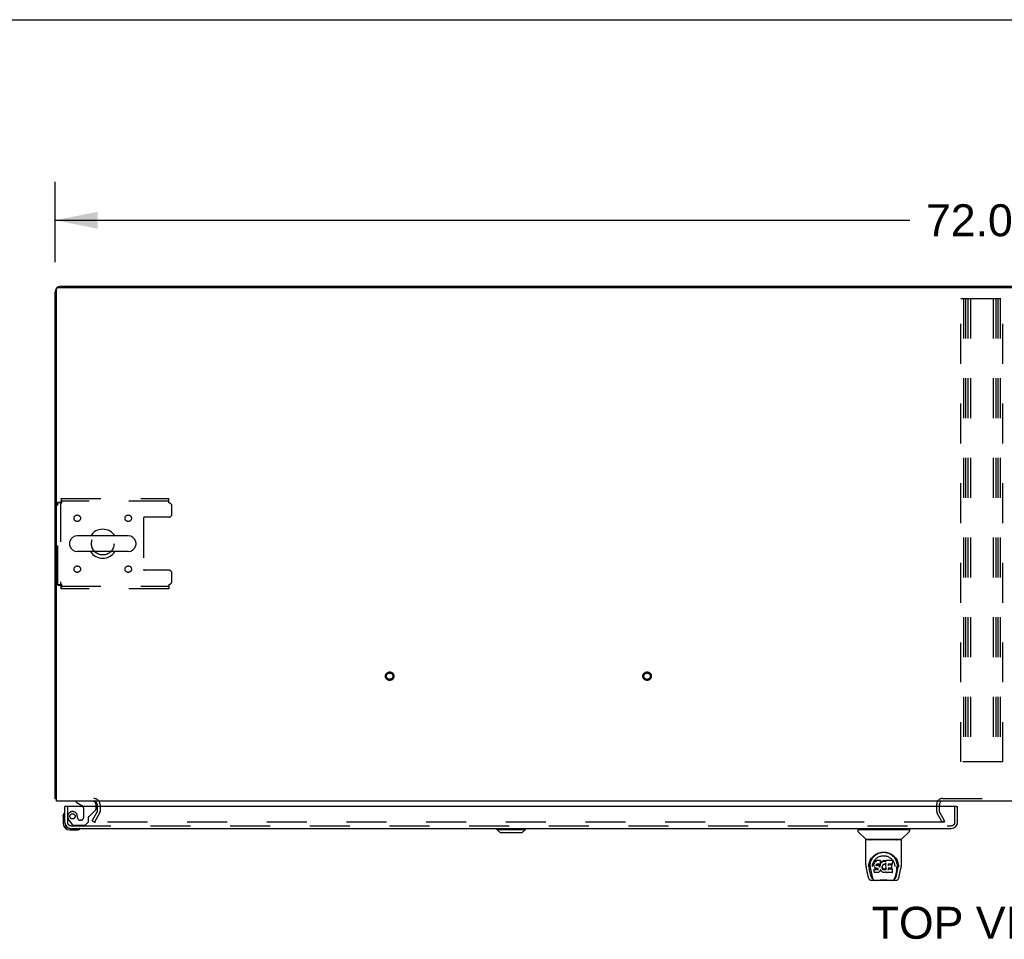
# Model space of a CAD drawing. Header units: inches. Extents: x 0 to 281, y 0 to 182.
# Tile 21 of 26: x 52 to 90, y 146 to 182. Entities that reach past the tile are written whole.
import ezdxf

# ---------------------------------------------------------------- set-up
doc = ezdxf.new("R2010")
doc.units = ezdxf.units.IN
doc.header["$LTSCALE"] = 15.47
doc.header["$MEASUREMENT"] = 0
doc.linetypes.add('HIDDEN', pattern=[0.2, 0.1, -0.1])
doc.layers.get('0').update_dxf_attribs({"linetype": 'CONTINUOUS'})
for name, color, linetype in [('DEFAULT_2', 8, 'HIDDEN'), ('DIMENSIONS', 7, 'CONTINUOUS'), ('LEFTHAND_DOOR_ASSEMBLY', 7, 'CONTINUOUS')]:
    doc.layers.add(name, color=color, linetype=linetype)
doc.styles.get("Standard").update_dxf_attribs({"font": 'arial.ttf'})
doc.dimstyles.new('DIMSTYLE_1', dxfattribs={"dimtxt": 1.240909, "dimasz": 1.654545, "dimexe": 0.09, "dimexo": 0.07, "dimgap": 0.0375, "dimtad": 0, "dimtih": 1, "dimtoh": 1, "dimzin": 4, "dimdsep": 46, "dimtxsty": 'Standard', "dimblk": '_FILLED', "dimblk1": '_FILLED', "dimblk2": '_FILLED', "dimcen": 0.09, "dimadec": 3, "dimazin": 1, "dimtfac": 1, "dimtdec": 3, "dimtofl": 0, "dimtmove": 0, "dimatfit": 3, "dimldrblk": '_FILLED', "dimfxl": 0, "dimtolj": 1, "dimtzin": 4, "dimarcsym": 0})

# ---------------------------------------------------------------- blocks, each defined once
blk = doc.blocks.new('_FILLED')
at = {"color": 0, "linetype": 'ByBlock'}
blk.add_solid([(0, 0), (-1, 0.2), (-1, -0.2)], dxfattribs=at)
blk = doc.blocks.new('*D1')
at = {"layer": 'DIMENSIONS', "color": 2, "linetype": 'Continuous'}
for p, q in [((53.222, 172.579), (53.222, 175.698)), ((125.222, 172.753), (125.222, 175.698)), ((53.222, 174.209), (86.433, 174.209)), ((125.222, 174.209), (92.01, 174.209))]:
    blk.add_line(p, q, dxfattribs=at)
at = {"layer": 'DIMENSIONS', "color": 2, "linetype": 'Continuous', "xscale": 1.6545454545, "yscale": 1.6545454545, "zscale": 1.6545454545, "rotation": 180}
blk.add_blockref('_FILLED', (53.222, 174.209), dxfattribs=at)
at = {"layer": 'DIMENSIONS', "color": 2, "linetype": 'Continuous', "xscale": 1.6545454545, "yscale": 1.6545454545, "zscale": 1.6545454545}
blk.add_blockref('_FILLED', (125.222, 174.209), dxfattribs=at)
at = {"layer": 'DIMENSIONS', "color": 2, "linetype": 'Continuous', "insert": (89.222, 174.83), "char_height": 1.2409, "width": 4.33626, "attachment_point": 2, "line_spacing_factor": 0.9}
blk.add_mtext('72.00', dxfattribs=at)

msp = doc.modelspace()

# ---------------------------------------------------------------- linework, layer by layer
at = {"color": 7, "linetype": 'Continuous'}
for p, q in [((0, 182), (281.273, 182)), ((60.722, 171.646), (60.722, 171.594)), ((60.722, 171.646), (117.722, 171.646)), ((56.063, 161.952), (54.088, 161.952)), ((53.788, 161.69), (53.788, 161.603)), ((56.363, 161.69), (56.363, 161.603)), ((56.063, 161.34), (54.088, 161.34)), ((53.274, 151.75), (53.222, 151.75))]:
    msp.add_line(p, q, dxfattribs=at)
at = {"color": 3, "linetype": 'Continuous'}
for p, q in [((53.222, 151.75), (53.222, 171.42)), ((53.274, 151.646), (53.274, 171.532)), ((53.336, 171.594), (125.107, 171.594)), ((53.448, 171.646), (60.722, 171.646)), ((125.17, 151.646), (53.274, 151.646)), ((87.576, 151.504), (87.576, 151.442))]:
    msp.add_line(p, q, dxfattribs=at)
for points in [[(53.245, 151.735), (53.242, 151.736), (53.239, 151.737), (53.236, 151.738), (53.233, 151.739), (53.231, 151.74), (53.229, 151.741), (53.227, 151.742), (53.225, 151.743), (53.224, 151.745), (53.223, 151.746), (53.222, 151.747), (53.222, 151.749), (53.222, 151.75)], [(53.274, 151.725), (53.271, 151.727), (53.268, 151.728), (53.264, 151.729), (53.26, 151.731), (53.256, 151.732), (53.253, 151.733), (53.245, 151.735)]]:
    msp.add_lwpolyline(points, dxfattribs=at)
for centre, radius, start, end in [((53.448, 171.42), 0.226, 90, 180), ((53.336, 171.532), 0.0625, 90, 180), ((54.725, 151.504), 0.142, 0, 90), ((87.691, 151.531), 0.115, 115.208, 168.4941)]:
    msp.add_arc(centre, radius, start, end, dxfattribs=at)
at = {"color": 7, "linetype": 'Continuous'}
for centre, radius, start, end in [((55.076, 161.646), 0.562, 32.9567, 147.0433), ((54.088, 161.646), 0.306, 90, 164.3697), ((56.063, 161.646), 0.306, 15.6303, 90), ((53.932, 161.69), 0.144, 164.3697, 180), ((53.932, 161.603), 0.144, 180, 195.6303), ((54.088, 161.646), 0.306, 195.6303, 270), ((56.063, 161.646), 0.306, 270, 344.3697), ((56.219, 161.69), 0.144, 0, 15.6303), ((56.219, 161.603), 0.144, 344.3697, 360), ((55.076, 161.646), 0.562, 212.956, 327.044), ((87.691, 151.531), 0.115, 168.4941, 180), ((87.691, 151.531), 0.115, 90, 115.208)]:
    msp.add_arc(centre, radius, start, end, dxfattribs=at)
at = {"layer": 'DEFAULT_2', "color": 8, "linetype": 'HIDDEN'}
for p, q in [((88.409, 153.167), (88.409, 171.167)), ((88.409, 171.167), (90.034, 171.167)), ((88.513, 171.167), (88.513, 153.167)), ((88.59, 171.167), (88.59, 153.167)), ((88.68, 171.167), (88.68, 153.167)), ((88.784, 171.167), (88.784, 153.167)), ((89.659, 171.167), (89.659, 153.167)), ((89.763, 171.167), (89.763, 153.167)), ((89.84, 171.167), (89.84, 153.167)), ((89.93, 171.167), (89.93, 153.167)), ((90.034, 153.167), (90.034, 171.167)), ((53.46, 163.396), (53.46, 163.292)), ((53.46, 163.396), (57.638, 163.396)), ((57.638, 163.229), (57.638, 163.396)), ((53.326, 160.03), (53.326, 163.262)), ((53.326, 163.262), (53.43, 163.262)), ((53.43, 163.262), (53.43, 160.03)), ((57.638, 163.292), (53.46, 163.292)), ((53.493, 163.229), (53.488, 163.243)), ((57.763, 162.803), (57.763, 163.104)), ((56.663, 162.648), (56.663, 160.645)), ((57.638, 162.678), (56.693, 162.678)), ((57.638, 160.615), (56.693, 160.615)), ((57.763, 160.188), (57.763, 160.49)), ((53.326, 160.03), (53.43, 160.03)), ((53.46, 159.896), (53.46, 160)), ((53.46, 160), (57.638, 160)), ((57.638, 159.896), (53.46, 159.896)), ((53.493, 160.063), (53.479, 160.059)), ((57.638, 160.063), (57.638, 159.896)), ((90.034, 153.167), (88.409, 153.167)), ((54.868, 151.241), (54.868, 151.504)), ((54.972, 151.504), (54.972, 151.241)), ((87.472, 151.242), (87.472, 151.531)), ((87.576, 151.504), (87.576, 151.531)), ((87.691, 151.75), (90.753, 151.75)), ((54.667, 150.886), (54.864, 151.226)), ((54.954, 151.174), (54.757, 150.834)), ((87.686, 150.834), (87.49, 151.174)), ((87.576, 151.242), (87.576, 151.442)), ((87.776, 150.886), (87.58, 151.226)), ((54.667, 150.886), (54.757, 150.834)), ((87.753, 150.834), (54.789, 150.834)), ((87.776, 150.886), (87.686, 150.834)), ((87.768, 150.847), (87.768, 150.899))]:
    msp.add_line(p, q, dxfattribs=at)
for points in [[(53.493, 163.229), (53.49, 163.248), (53.488, 163.267), (53.486, 163.285), (53.483, 163.302), (53.481, 163.318), (53.479, 163.334), (53.476, 163.348), (53.474, 163.36), (53.471, 163.371), (53.469, 163.38), (53.467, 163.387), (53.464, 163.392), (53.462, 163.395), (53.46, 163.396)], [(53.326, 163.262), (53.327, 163.26), (53.33, 163.258), (53.335, 163.255), (53.342, 163.253), (53.351, 163.251), (53.362, 163.248), (53.375, 163.246), (53.389, 163.244), (53.404, 163.241), (53.42, 163.239), (53.437, 163.236), (53.455, 163.234), (53.474, 163.232), (53.493, 163.229)], [(53.43, 163.262), (53.43, 163.26), (53.431, 163.258), (53.433, 163.255), (53.436, 163.253), (53.439, 163.251), (53.443, 163.248), (53.448, 163.246), (53.453, 163.244), (53.459, 163.241), (53.465, 163.239), (53.472, 163.236), (53.479, 163.234), (53.493, 163.229)], [(53.488, 163.243), (53.486, 163.25), (53.483, 163.257), (53.481, 163.263), (53.479, 163.269), (53.476, 163.274), (53.474, 163.279), (53.471, 163.283), (53.469, 163.286), (53.467, 163.289), (53.464, 163.291), (53.462, 163.292), (53.46, 163.292)], [(53.493, 160.063), (53.474, 160.061), (53.455, 160.059), (53.437, 160.056), (53.42, 160.054), (53.404, 160.052), (53.389, 160.049), (53.375, 160.047), (53.362, 160.045), (53.351, 160.042), (53.342, 160.04), (53.335, 160.037), (53.33, 160.035), (53.327, 160.033), (53.326, 160.03)], [(53.479, 160.059), (53.472, 160.056), (53.465, 160.054), (53.459, 160.052), (53.453, 160.049), (53.448, 160.047), (53.443, 160.045), (53.439, 160.042), (53.436, 160.04), (53.433, 160.037), (53.431, 160.035), (53.43, 160.033), (53.43, 160.03)], [(53.46, 159.896), (53.462, 159.897), (53.464, 159.901), (53.467, 159.906), (53.469, 159.913), (53.471, 159.922), (53.474, 159.933), (53.476, 159.945), (53.479, 159.959), (53.481, 159.975), (53.483, 159.991), (53.486, 160.008), (53.488, 160.026), (53.49, 160.045), (53.493, 160.063)], [(53.46, 160), (53.462, 160.001), (53.464, 160.002), (53.467, 160.004), (53.469, 160.007), (53.471, 160.01), (53.474, 160.014), (53.476, 160.019), (53.479, 160.024), (53.481, 160.03), (53.483, 160.036), (53.486, 160.043), (53.488, 160.049), (53.493, 160.063)], [(54.771, 150.859), (54.77, 150.857), (54.77, 150.855), (54.769, 150.853), (54.769, 150.851), (54.769, 150.851)], [(54.769, 150.851), (54.769, 150.849), (54.77, 150.848), (54.77, 150.846), (54.771, 150.844), (54.772, 150.842), (54.773, 150.841), (54.775, 150.839), (54.777, 150.838), (54.778, 150.837), (54.78, 150.836), (54.783, 150.835)], [(54.789, 150.834), (54.787, 150.834), (54.785, 150.834), (54.783, 150.835)], [(87.768, 150.847), (87.768, 150.846), (87.767, 150.845), (87.767, 150.843), (87.766, 150.842), (87.765, 150.84), (87.764, 150.839), (87.763, 150.837), (87.762, 150.836), (87.76, 150.836), (87.758, 150.835), (87.756, 150.834), (87.755, 150.834), (87.753, 150.834)], [(87.766, 150.853), (87.767, 150.851), (87.767, 150.85), (87.768, 150.848), (87.768, 150.847)]]:
    msp.add_lwpolyline(points, dxfattribs=at)
for centre, radius in [((54.086, 162.636), 0.125), ((56.065, 162.636), 0.125), ((55.076, 161.646), 0.438), ((54.086, 160.657), 0.125), ((56.065, 160.657), 0.125), ((66.222, 156.5), 0.164), ((66.222, 156.5), 0.124), ((76.222, 156.5), 0.164), ((76.222, 156.5), 0.124)]:
    msp.add_circle(centre, radius, dxfattribs=at)
for centre, radius, start, end in [((57.638, 163.104), 0.125, 0, 90), ((56.693, 162.648), 0.03, 90, 180), ((57.638, 162.803), 0.125, 270, 360), ((56.693, 160.645), 0.03, 180, 270), ((57.638, 160.49), 0.125, 0, 90), ((57.638, 160.188), 0.125, 270, 360), ((54.725, 151.504), 0.246, 0, 90), ((87.691, 151.531), 0.219, 90, 180), ((54.838, 151.241), 0.03, 330, 360), ((54.838, 151.241), 0.134, 330, 360), ((87.609, 151.242), 0.137, 180, 210), ((87.609, 151.242), 0.033, 180, 210)]:
    msp.add_arc(centre, radius, start, end, dxfattribs=at)
at = {"layer": 'LEFTHAND_DOOR_ASSEMBLY', "color": 7, "linetype": 'Continuous'}
for p, q in [((54.039, 151.646), (54.039, 151.607)), ((54.039, 151.607), (54.277, 151.469)), ((54.826, 151.442), (54.826, 151.489)), ((53.537, 151.048), (53.54, 151.086)), ((53.659, 151.442), (53.597, 151.442)), ((88.222, 151.442), (88.284, 151.442)), ((53.537, 151.048), (53.537, 150.791)), ((53.597, 150.835), (53.597, 150.791)), ((53.8, 150.588), (53.843, 150.588)), ((53.8, 150.528), (54.056, 150.528)), ((54.094, 150.531), (54.056, 150.528)), ((70.389, 150.549), (70.389, 150.588)), ((70.507, 150.431), (70.389, 150.549)), ((70.389, 150.549), (71.492, 150.549)), ((70.39, 150.549), (70.39, 150.588)), ((70.508, 150.431), (70.39, 150.549)), ((70.507, 150.431), (71.374, 150.431)), ((71.374, 150.431), (71.492, 150.549)), ((71.492, 150.549), (71.492, 150.588)), ((84.405, 150.541), (84.405, 150.487)), ((84.413, 150.549), (86.405, 150.549)), ((84.712, 150.164), (84.417, 150.459)), ((84.464, 150.549), (84.464, 150.588)), ((86.107, 150.164), (86.402, 150.459)), ((86.354, 150.549), (86.354, 150.588)), ((86.413, 150.541), (86.413, 150.487)), ((84.72, 149.176), (84.72, 150.14)), ((86.09, 150.147), (84.728, 150.147)), ((86.086, 150.155), (84.732, 150.155)), ((84.794, 150.155), (84.792, 150.151)), ((86.026, 150.151), (86.024, 150.155)), ((86.026, 150.151), (86.026, 150.151)), ((86.098, 149.176), (86.098, 150.14)), ((84.831, 149.149), (84.84, 149.203)), ((84.841, 149.209), (84.841, 149.155)), ((84.977, 149.431), (85.002, 149.465)), ((85.034, 149.229), (85.032, 149.204)), ((85.033, 149.17), (85.032, 149.204)), ((85.033, 149.169), (85.033, 149.169)), ((85.034, 149.145), (85.033, 149.169)), ((85.039, 149.254), (85.034, 149.229)), ((85.034, 149.194), (85.034, 149.229)), ((85.048, 149.278), (85.039, 149.254)), ((85.039, 149.219), (85.039, 149.254)), ((85.063, 149.3), (85.048, 149.278)), ((85.049, 149.243), (85.048, 149.278)), ((85.073, 149.31), (85.063, 149.3)), ((85.064, 149.264), (85.063, 149.3)), ((85.084, 149.317), (85.073, 149.31)), ((85.073, 149.274), (85.073, 149.31)), ((85.107, 149.328), (85.084, 149.317)), ((85.084, 149.281), (85.084, 149.317)), ((85.133, 149.336), (85.107, 149.328)), ((85.108, 149.291), (85.107, 149.328)), ((85.123, 149.172), (85.122, 149.158)), ((85.122, 149.152), (85.123, 149.17)), ((85.125, 149.185), (85.123, 149.172)), ((85.127, 149.178), (85.124, 149.181)), ((85.124, 149.146), (85.124, 149.181)), ((85.126, 149.189), (85.125, 149.185)), ((85.129, 149.191), (85.126, 149.188)), ((85.126, 149.142), (85.127, 149.178)), ((85.131, 149.175), (85.127, 149.178)), ((85.141, 149.194), (85.129, 149.191)), ((85.13, 149.139), (85.131, 149.175)), ((85.142, 149.172), (85.131, 149.175)), ((85.286, 149.336), (85.133, 149.336)), ((85.133, 149.3), (85.133, 149.336)), ((85.133, 149.299), (85.133, 149.298)), ((85.154, 149.195), (85.141, 149.194)), ((85.165, 149.173), (85.142, 149.172)), ((85.142, 149.135), (85.142, 149.172)), ((85.154, 149.196), (85.154, 149.195)), ((85.267, 149.195), (85.154, 149.195)), ((85.19, 149.171), (85.165, 149.173)), ((85.165, 149.136), (85.165, 149.173)), ((85.215, 149.166), (85.19, 149.171)), ((85.19, 149.134), (85.19, 149.171)), ((85.228, 149.16), (85.215, 149.166)), ((85.215, 149.129), (85.215, 149.166)), ((85.279, 149.196), (85.267, 149.195)), ((85.267, 149.195), (85.267, 149.196)), ((85.274, 149.184), (85.27, 149.162)), ((85.277, 149.196), (85.274, 149.184)), ((85.274, 149.15), (85.274, 149.184)), ((85.284, 149.209), (85.279, 149.197)), ((85.28, 149.172), (85.28, 149.198)), ((85.285, 149.223), (85.284, 149.209)), ((85.284, 149.209), (85.284, 149.209)), ((85.285, 149.301), (85.286, 149.336)), ((85.287, 149.247), (85.285, 149.223)), ((85.288, 149.229), (85.285, 149.22)), ((85.285, 149.223), (85.285, 149.223)), ((85.287, 149.281), (85.286, 149.336)), ((85.287, 149.247), (85.287, 149.281)), ((85.299, 149.249), (85.288, 149.229)), ((85.289, 149.193), (85.288, 149.229)), ((85.313, 149.269), (85.299, 149.249)), ((85.3, 149.214), (85.299, 149.249)), ((85.328, 149.286), (85.313, 149.269)), ((85.313, 149.233), (85.313, 149.269)), ((85.345, 149.303), (85.328, 149.286)), ((85.328, 149.25), (85.328, 149.286)), ((85.365, 149.317), (85.345, 149.303)), ((85.345, 149.267), (85.345, 149.303)), ((85.387, 149.327), (85.365, 149.317)), ((85.365, 149.281), (85.365, 149.317)), ((85.379, 149.167), (85.365, 149.144)), ((85.386, 149.175), (85.379, 149.167)), ((85.395, 149.181), (85.386, 149.175)), ((85.411, 149.332), (85.387, 149.327)), ((85.387, 149.29), (85.387, 149.327)), ((85.418, 149.191), (85.395, 149.181)), ((85.434, 149.335), (85.411, 149.332)), ((85.411, 149.296), (85.411, 149.332)), ((85.411, 149.294), (85.411, 149.296)), ((85.429, 149.194), (85.418, 149.191)), ((85.44, 149.194), (85.429, 149.194)), ((85.434, 149.335), (85.458, 149.334)), ((85.434, 149.298), (85.434, 149.335)), ((85.434, 149.297), (85.434, 149.298)), ((85.452, 149.191), (85.44, 149.194)), ((85.463, 149.187), (85.452, 149.191)), ((85.471, 149.332), (85.458, 149.334)), ((85.458, 149.297), (85.458, 149.334)), ((85.458, 149.296), (85.458, 149.297)), ((85.484, 149.328), (85.471, 149.332)), ((85.471, 149.296), (85.471, 149.332)), ((85.498, 149.234), (85.482, 149.194)), ((85.496, 149.32), (85.484, 149.328)), ((85.484, 149.291), (85.484, 149.328)), ((85.745, 149.334), (85.496, 149.334)), ((85.497, 149.285), (85.496, 149.334)), ((85.499, 149.239), (85.498, 149.238)), ((85.498, 149.238), (85.498, 149.237)), ((85.498, 149.237), (85.498, 149.236)), ((85.498, 149.236), (85.498, 149.236)), ((85.498, 149.236), (85.498, 149.236)), ((85.498, 149.236), (85.498, 149.235)), ((85.498, 149.235), (85.498, 149.235)), ((85.498, 149.235), (85.498, 149.235)), ((85.502, 148.982), (85.498, 149.234)), ((85.499, 149.242), (85.499, 149.241)), ((85.499, 149.241), (85.499, 149.239)), ((85.587, 149.195), (85.586, 149.137)), ((85.745, 149.195), (85.587, 149.195)), ((85.714, 149.172), (85.587, 149.172)), ((85.759, 149.209), (85.761, 149.318)), ((85.76, 149.348), (85.777, 149.324)), ((85.966, 149.254), (85.979, 149.203)), ((85.977, 149.209), (85.978, 149.155)), ((84.735, 149.033), (84.8, 148.727)), ((84.827, 149.091), (84.831, 149.149)), ((84.827, 149.092), (84.827, 149.091)), ((84.909, 148.759), (84.852, 149.036)), ((84.888, 149.102), (84.89, 149.076)), ((84.899, 149.012), (84.961, 148.708)), ((84.973, 149.105), (84.973, 149.105)), ((85.034, 149.145), (85.034, 149.144)), ((85.039, 149.12), (85.034, 149.144)), ((85.046, 149.003), (85.038, 148.995)), ((85.04, 148.882), (85.038, 148.995)), ((85.048, 149.096), (85.039, 149.12)), ((85.039, 149.12), (85.039, 149.12)), ((85.048, 148.875), (85.041, 148.882)), ((85.108, 149.004), (85.046, 149.003)), ((85.047, 148.967), (85.046, 149.003)), ((85.062, 149.075), (85.048, 149.096)), ((85.048, 149.096), (85.048, 149.096)), ((85.193, 148.875), (85.048, 148.875)), ((85.048, 148.875), (85.048, 148.875)), ((85.079, 149.057), (85.062, 149.075)), ((85.062, 149.075), (85.062, 149.075)), ((85.079, 149.057), (85.08, 149.057)), ((85.101, 149.043), (85.08, 149.057)), ((85.113, 149.038), (85.101, 149.043)), ((85.101, 149.043), (85.101, 149.043)), ((85.169, 149.004), (85.108, 149.004)), ((85.108, 148.967), (85.108, 149.004)), ((85.108, 148.967), (85.108, 148.966)), ((85.126, 149.036), (85.113, 149.038)), ((85.174, 149.036), (85.126, 149.036)), ((85.142, 149.134), (85.142, 149.135)), ((85.165, 149.134), (85.165, 149.136)), ((85.182, 149.005), (85.169, 149.004)), ((85.169, 148.967), (85.169, 149.004)), ((85.169, 148.967), (85.169, 148.966)), ((85.18, 149.035), (85.174, 149.036)), ((85.174, 149.036), (85.174, 149.036)), ((85.186, 149.033), (85.18, 149.035)), ((85.187, 149.008), (85.182, 149.005)), ((85.183, 148.968), (85.182, 149.005)), ((85.19, 149.03), (85.186, 149.033)), ((85.191, 149.012), (85.187, 149.008)), ((85.187, 148.971), (85.187, 149.008)), ((85.19, 149.133), (85.19, 149.134)), ((85.194, 149.025), (85.19, 149.03)), ((85.197, 149.02), (85.191, 149.012)), ((85.192, 148.976), (85.191, 149.012)), ((85.206, 148.876), (85.193, 148.875)), ((85.193, 148.875), (85.193, 148.875)), ((85.2, 149.013), (85.194, 149.025)), ((85.203, 149), (85.2, 149.013)), ((85.2, 148.988), (85.2, 149.013)), ((85.202, 148.994), (85.202, 149.004)), ((85.218, 148.881), (85.206, 148.876)), ((85.239, 148.895), (85.218, 148.881)), ((85.218, 148.881), (85.218, 148.881)), ((85.227, 149.123), (85.228, 149.16)), ((85.239, 149.152), (85.228, 149.16)), ((85.238, 149.116), (85.239, 149.152)), ((85.257, 149.134), (85.239, 149.152)), ((85.257, 148.912), (85.239, 148.895)), ((85.239, 148.895), (85.239, 148.895)), ((85.266, 149.119), (85.257, 149.134)), ((85.257, 149.098), (85.257, 149.134)), ((85.264, 148.922), (85.257, 148.912)), ((85.257, 148.912), (85.257, 148.912)), ((85.27, 148.934), (85.264, 148.923)), ((85.264, 148.923), (85.264, 148.922)), ((85.27, 149.162), (85.266, 149.119)), ((85.267, 149.083), (85.266, 149.119)), ((85.268, 149.076), (85.268, 149.077)), ((85.27, 149.127), (85.27, 149.162)), ((85.279, 148.956), (85.27, 148.934)), ((85.27, 148.934), (85.27, 148.934)), ((85.286, 148.98), (85.279, 148.956)), ((85.279, 148.956), (85.279, 148.956)), ((85.286, 148.991), (85.285, 148.992)), ((85.285, 148.992), (85.285, 148.992)), ((85.286, 148.99), (85.286, 148.991)), ((85.286, 148.99), (85.286, 148.99)), ((85.286, 148.99), (85.286, 148.99)), ((85.307, 148.952), (85.286, 148.988)), ((85.286, 148.988), (85.286, 148.98)), ((85.286, 148.98), (85.286, 148.98)), ((85.32, 148.934), (85.307, 148.952)), ((85.307, 148.952), (85.307, 148.952)), ((85.335, 148.917), (85.32, 148.934)), ((85.32, 148.934), (85.32, 148.934)), ((85.352, 148.902), (85.335, 148.917)), ((85.335, 148.917), (85.335, 148.917)), ((85.352, 149.097), (85.351, 149.071)), ((85.355, 149.123), (85.352, 149.097)), ((85.352, 149.093), (85.352, 149.097)), ((85.355, 149.081), (85.352, 149.093)), ((85.352, 149.058), (85.352, 149.093)), ((85.37, 148.888), (85.352, 148.902)), ((85.352, 148.902), (85.352, 148.902)), ((85.354, 149.046), (85.355, 149.081)), ((85.359, 149.134), (85.355, 149.122)), ((85.364, 149.057), (85.355, 149.081)), ((85.365, 149.144), (85.359, 149.134)), ((85.377, 149.035), (85.364, 149.057)), ((85.364, 149.022), (85.364, 149.057)), ((85.381, 148.883), (85.37, 148.888)), ((85.37, 148.888), (85.37, 148.888)), ((85.376, 148.999), (85.377, 149.035)), ((85.385, 149.025), (85.377, 149.035)), ((85.381, 148.883), (85.381, 148.882)), ((85.392, 148.879), (85.381, 148.882)), ((85.384, 148.989), (85.385, 149.025)), ((85.394, 149.017), (85.385, 149.025)), ((85.414, 148.873), (85.392, 148.879)), ((85.404, 149.01), (85.394, 149.017)), ((85.394, 148.981), (85.394, 149.017)), ((85.415, 149.006), (85.404, 149.01)), ((85.404, 148.974), (85.404, 149.01)), ((85.437, 148.871), (85.414, 148.873)), ((85.428, 149.003), (85.415, 149.006)), ((85.415, 148.969), (85.415, 149.006)), ((85.427, 148.965), (85.428, 148.967)), ((85.428, 149.003), (85.44, 149.003)), ((85.428, 148.967), (85.428, 149.003)), ((85.46, 148.874), (85.437, 148.871)), ((85.437, 148.871), (85.437, 148.871)), ((85.452, 149.005), (85.44, 149.003)), ((85.44, 148.966), (85.44, 149.003)), ((85.44, 148.965), (85.44, 148.966)), ((85.464, 149.009), (85.452, 149.005)), ((85.452, 148.968), (85.452, 149.005)), ((85.482, 148.881), (85.46, 148.874)), ((85.475, 149.014), (85.464, 149.009)), ((85.464, 148.972), (85.464, 149.009)), ((85.486, 149.021), (85.475, 149.014)), ((85.476, 148.977), (85.475, 149.014)), ((85.5, 148.892), (85.482, 148.881)), ((85.482, 148.881), (85.482, 148.881)), ((85.486, 148.985), (85.486, 149.021)), ((85.506, 148.892), (85.5, 148.892)), ((85.504, 148.974), (85.504, 148.975)), ((85.506, 148.883), (85.505, 148.892)), ((85.745, 148.875), (85.514, 148.875)), ((85.714, 149.039), (85.585, 149.039)), ((85.586, 149.039), (85.585, 148.965)), ((85.745, 149), (85.585, 149)), ((85.725, 149.051), (85.727, 149.158)), ((85.754, 148.883), (85.756, 148.989)), ((85.843, 149.136), (85.845, 149.105)), ((85.845, 149.105), (85.845, 149.105)), ((85.919, 149.009), (85.857, 148.708)), ((85.91, 148.759), (85.966, 149.036)), ((85.991, 149.091), (85.991, 149.092)), ((86.018, 148.727), (86.083, 149.033)), ((84.924, 148.573), (85.139, 148.573)), ((84.968, 148.651), (84.975, 148.651)), ((84.975, 148.651), (84.977, 148.643)), ((84.978, 148.64), (84.977, 148.643)), ((85.702, 148.566), (85.116, 148.566)), ((85.68, 148.573), (85.894, 148.573)), ((85.84, 148.64), (85.841, 148.643)), ((85.841, 148.643), (85.844, 148.651)), ((85.844, 148.651), (85.851, 148.651))]:
    msp.add_line(p, q, dxfattribs=at)
at = {"layer": 'LEFTHAND_DOOR_ASSEMBLY', "color": 8, "linetype": 'HIDDEN'}
for p, q in [((54.669, 151.646), (54.039, 151.646)), ((53.701, 151.442), (53.701, 150.835)), ((54.327, 151.383), (54.327, 151.003)), ((54.577, 151.077), (54.796, 151.296)), ((54.826, 151.367), (54.826, 151.442)), ((88.18, 150.835), (88.18, 151.442)), ((53.775, 150.891), (53.877, 150.747)), ((53.941, 150.713), (54.393, 150.713)), ((54.098, 151.003), (54.098, 150.992)), ((54.229, 150.905), (54.196, 150.905)), ((54.393, 150.713), (54.519, 150.839)), ((54.519, 150.839), (54.519, 151.018)), ((53.843, 150.692), (88.038, 150.692))]:
    msp.add_line(p, q, dxfattribs=at)
at = {"layer": 'LEFTHAND_DOOR_ASSEMBLY', "color": 3, "linetype": 'Continuous'}
for p, q in [((53.597, 150.835), (53.597, 151.442)), ((88.222, 151.442), (53.659, 151.442)), ((88.284, 150.835), (88.284, 151.442)), ((53.843, 150.588), (88.038, 150.588))]:
    msp.add_line(p, q, dxfattribs=at)
at = {"layer": 'LEFTHAND_DOOR_ASSEMBLY', "color": 7, "linetype": 'Continuous'}
for points in [[(84.791, 150.15), (84.791, 150.149), (84.79, 150.149), (84.79, 150.148), (84.79, 150.148), (84.79, 150.147)], [(84.792, 150.151), (84.791, 150.15), (84.791, 150.15)], [(86.027, 150.15), (86.027, 150.151), (86.026, 150.151)], [(86.028, 150.147), (86.029, 150.148), (86.028, 150.148), (86.028, 150.149), (86.028, 150.149), (86.027, 150.15)], [(84.84, 149.203), (84.853, 149.254), (84.87, 149.302), (84.89, 149.347), (84.913, 149.388), (84.938, 149.427), (84.967, 149.462), (84.997, 149.496), (85.031, 149.527), (85.067, 149.555), (85.105, 149.581), (85.146, 149.604), (85.189, 149.623), (85.233, 149.639), (85.277, 149.651), (85.321, 149.66), (85.365, 149.665), (85.409, 149.667), (85.453, 149.665), (85.498, 149.66), (85.542, 149.651), (85.586, 149.639), (85.63, 149.623), (85.672, 149.604), (85.713, 149.581), (85.752, 149.555), (85.788, 149.526), (85.821, 149.495), (85.852, 149.462), (85.88, 149.426), (85.906, 149.388), (85.929, 149.347), (85.949, 149.302), (85.966, 149.254)], [(85.057, 149.524), (85.087, 149.549), (85.117, 149.571), (85.149, 149.591)], [(85.149, 149.591), (85.18, 149.608), (85.213, 149.622), (85.245, 149.634)], [(85.245, 149.634), (85.278, 149.644), (85.31, 149.651), (85.343, 149.656), (85.375, 149.66), (85.408, 149.661), (85.441, 149.66), (85.473, 149.657), (85.505, 149.652), (85.538, 149.644)], [(85.538, 149.644), (85.57, 149.635), (85.603, 149.623), (85.635, 149.609)], [(85.635, 149.609), (85.666, 149.593), (85.697, 149.574), (85.728, 149.552), (85.758, 149.527), (85.787, 149.499), (85.814, 149.468), (85.839, 149.434), (85.863, 149.397), (85.884, 149.356), (85.901, 149.313), (85.915, 149.268), (85.924, 149.222), (85.93, 149.174)], [(84.72, 149.176), (84.721, 149.143), (84.724, 149.103), (84.729, 149.063), (84.735, 149.033)], [(84.888, 149.102), (84.887, 149.126), (84.888, 149.173), (84.893, 149.219), (84.903, 149.266), (84.916, 149.311), (84.933, 149.353), (84.954, 149.394), (84.977, 149.431)], [(84.973, 149.105), (84.976, 149.136), (84.981, 149.173)], [(84.981, 149.173), (84.989, 149.207), (85, 149.24), (85.012, 149.27)], [(85.002, 149.465), (85.029, 149.496), (85.057, 149.524)], [(85.012, 149.27), (85.026, 149.297), (85.041, 149.323)], [(85.033, 149.169), (85.033, 149.169), (85.033, 149.169), (85.033, 149.168), (85.034, 149.168), (85.034, 149.168), (85.035, 149.168)], [(85.034, 149.194), (85.034, 149.194), (85.035, 149.193), (85.035, 149.193), (85.035, 149.193), (85.036, 149.193), (85.036, 149.193)], [(85.039, 149.219), (85.039, 149.218), (85.04, 149.218), (85.04, 149.218), (85.04, 149.218), (85.041, 149.217), (85.041, 149.217)], [(85.041, 149.323), (85.058, 149.348), (85.076, 149.371), (85.096, 149.393), (85.117, 149.413), (85.139, 149.432), (85.163, 149.45), (85.188, 149.466), (85.214, 149.48), (85.241, 149.492), (85.269, 149.503), (85.297, 149.511), (85.325, 149.518), (85.353, 149.522), (85.381, 149.525), (85.409, 149.526), (85.437, 149.525), (85.464, 149.522), (85.492, 149.518), (85.521, 149.511), (85.549, 149.503), (85.576, 149.492), (85.604, 149.48), (85.63, 149.466), (85.655, 149.45), (85.679, 149.432), (85.701, 149.413), (85.723, 149.393), (85.742, 149.371), (85.76, 149.348)], [(85.049, 149.243), (85.049, 149.243), (85.049, 149.242), (85.05, 149.242), (85.05, 149.242), (85.05, 149.242), (85.051, 149.242)], [(85.064, 149.264), (85.064, 149.264), (85.064, 149.264), (85.064, 149.263), (85.065, 149.263), (85.065, 149.263), (85.065, 149.263)], [(85.074, 149.273), (85.074, 149.273), (85.074, 149.273), (85.074, 149.273), (85.074, 149.273), (85.074, 149.272), (85.075, 149.272)], [(85.085, 149.281), (85.085, 149.281), (85.085, 149.28), (85.085, 149.28), (85.085, 149.28), (85.085, 149.28), (85.085, 149.28)], [(85.108, 149.291), (85.108, 149.291), (85.108, 149.291), (85.108, 149.291), (85.108, 149.29), (85.108, 149.29), (85.108, 149.29)], [(85.121, 149.171), (85.121, 149.171), (85.122, 149.171), (85.122, 149.171), (85.122, 149.171), (85.123, 149.172), (85.123, 149.172)], [(85.123, 149.184), (85.123, 149.184), (85.124, 149.184), (85.124, 149.184), (85.124, 149.185), (85.125, 149.185)], [(85.125, 149.188), (85.125, 149.188), (85.126, 149.188), (85.126, 149.188), (85.126, 149.188)], [(85.128, 149.191), (85.129, 149.191), (85.129, 149.191), (85.129, 149.191), (85.129, 149.191)], [(85.14, 149.195), (85.14, 149.194), (85.141, 149.194), (85.141, 149.194)], [(85.279, 149.196), (85.279, 149.196), (85.279, 149.196), (85.278, 149.197), (85.278, 149.197)], [(85.279, 149.197), (85.279, 149.196), (85.279, 149.196), (85.279, 149.196)], [(85.282, 149.17), (85.282, 149.17), (85.281, 149.171), (85.281, 149.171), (85.281, 149.171), (85.28, 149.171), (85.28, 149.172)], [(85.284, 149.209), (85.283, 149.208), (85.283, 149.208), (85.283, 149.208), (85.282, 149.208), (85.282, 149.208)], [(85.285, 149.299), (85.285, 149.299), (85.284, 149.299), (85.284, 149.299), (85.284, 149.298), (85.284, 149.298), (85.283, 149.298)], [(85.285, 149.223), (85.285, 149.223), (85.285, 149.222), (85.285, 149.222), (85.284, 149.222), (85.284, 149.222), (85.283, 149.222)], [(85.287, 149.247), (85.287, 149.247), (85.286, 149.247), (85.286, 149.246), (85.286, 149.246), (85.285, 149.246), (85.285, 149.246)], [(85.291, 149.192), (85.29, 149.192), (85.29, 149.192), (85.29, 149.192), (85.289, 149.193), (85.289, 149.193), (85.289, 149.193)], [(85.302, 149.212), (85.301, 149.213), (85.301, 149.213), (85.301, 149.213), (85.3, 149.213), (85.3, 149.213), (85.3, 149.214)], [(85.315, 149.231), (85.314, 149.232), (85.314, 149.232), (85.314, 149.232), (85.314, 149.232), (85.313, 149.233), (85.313, 149.233)], [(85.33, 149.249), (85.329, 149.249), (85.329, 149.249), (85.329, 149.25), (85.329, 149.25), (85.328, 149.25), (85.328, 149.25)], [(85.347, 149.265), (85.346, 149.265), (85.346, 149.266), (85.346, 149.266), (85.346, 149.266), (85.345, 149.266), (85.345, 149.267)], [(85.366, 149.279), (85.366, 149.279), (85.365, 149.28), (85.365, 149.28), (85.365, 149.28), (85.365, 149.28), (85.365, 149.281)], [(85.379, 149.167), (85.378, 149.166), (85.378, 149.166), (85.378, 149.166), (85.377, 149.166), (85.377, 149.166)], [(85.386, 149.175), (85.386, 149.175), (85.385, 149.175), (85.385, 149.175), (85.384, 149.175)], [(85.388, 149.289), (85.388, 149.289), (85.388, 149.289), (85.388, 149.29), (85.387, 149.29), (85.387, 149.29), (85.387, 149.29)], [(85.395, 149.181), (85.394, 149.181), (85.394, 149.182), (85.394, 149.182)], [(85.418, 149.191), (85.418, 149.191), (85.418, 149.191), (85.418, 149.192)], [(85.429, 149.194), (85.429, 149.194), (85.429, 149.194), (85.429, 149.195)], [(85.44, 149.194), (85.44, 149.194), (85.44, 149.194), (85.44, 149.194)], [(85.452, 149.191), (85.452, 149.191), (85.452, 149.191), (85.452, 149.192)], [(85.463, 149.187), (85.464, 149.186), (85.465, 149.186), (85.468, 149.186), (85.47, 149.186), (85.472, 149.186), (85.474, 149.187), (85.476, 149.188), (85.478, 149.189), (85.479, 149.19), (85.48, 149.192), (85.481, 149.194), (85.482, 149.194)], [(85.464, 149.187), (85.464, 149.187), (85.463, 149.187), (85.463, 149.187)], [(85.471, 149.294), (85.471, 149.294), (85.471, 149.295), (85.471, 149.295), (85.471, 149.295), (85.471, 149.295), (85.471, 149.296)], [(85.483, 149.29), (85.483, 149.29), (85.483, 149.291), (85.483, 149.291), (85.483, 149.291), (85.484, 149.291), (85.484, 149.291)], [(85.498, 149.296), (85.498, 149.296), (85.498, 149.296), (85.498, 149.297), (85.497, 149.297), (85.497, 149.297), (85.497, 149.297)], [(85.499, 149.28), (85.498, 149.28), (85.498, 149.281), (85.498, 149.281), (85.498, 149.282), (85.497, 149.282), (85.497, 149.283)], [(85.498, 149.235), (85.498, 149.235), (85.498, 149.234)], [(85.498, 149.234), (85.498, 149.234), (85.498, 149.234), (85.498, 149.234)], [(85.585, 149.196), (85.586, 149.196), (85.586, 149.195), (85.586, 149.195), (85.586, 149.195), (85.587, 149.195), (85.587, 149.195)], [(85.745, 149.195), (85.746, 149.195), (85.748, 149.196), (85.75, 149.196), (85.752, 149.197), (85.754, 149.199), (85.756, 149.201), (85.757, 149.203), (85.758, 149.205), (85.759, 149.207), (85.759, 149.209)], [(85.777, 149.324), (85.792, 149.298), (85.806, 149.27)], [(85.806, 149.27), (85.818, 149.24), (85.829, 149.208), (85.837, 149.173), (85.843, 149.136)], [(85.93, 149.174), (85.931, 149.127), (85.93, 149.102)], [(85.979, 149.203), (85.987, 149.149), (85.991, 149.091)], [(86.083, 149.033), (86.089, 149.063), (86.094, 149.102), (86.097, 149.142), (86.098, 149.176)], [(84.841, 149.155), (84.841, 149.12), (84.845, 149.076), (84.852, 149.036)], [(84.89, 149.076), (84.892, 149.056), (84.895, 149.033), (84.899, 149.012)], [(85.034, 149.144), (85.034, 149.144), (85.034, 149.144), (85.035, 149.144), (85.035, 149.143), (85.036, 149.143), (85.036, 149.143)], [(85.039, 149.12), (85.039, 149.119), (85.039, 149.119), (85.04, 149.119), (85.04, 149.119), (85.041, 149.119)], [(85.039, 148.959), (85.039, 148.959), (85.04, 148.959), (85.04, 148.959), (85.04, 148.959), (85.041, 148.958), (85.041, 148.958)], [(85.04, 148.882), (85.04, 148.882), (85.041, 148.882)], [(85.041, 148.882), (85.041, 148.881), (85.041, 148.881), (85.042, 148.881), (85.042, 148.881)], [(85.047, 148.966), (85.047, 148.966), (85.047, 148.966), (85.047, 148.966), (85.047, 148.965), (85.047, 148.965), (85.047, 148.965)], [(85.048, 149.096), (85.048, 149.096), (85.049, 149.096), (85.049, 149.096), (85.05, 149.096)], [(85.048, 148.875), (85.048, 148.875), (85.048, 148.875), (85.048, 148.875), (85.048, 148.875), (85.048, 148.875), (85.048, 148.875)], [(85.062, 149.075), (85.062, 149.075), (85.062, 149.075), (85.063, 149.075), (85.063, 149.075), (85.063, 149.075)], [(85.08, 149.057), (85.08, 149.057), (85.08, 149.057), (85.08, 149.057), (85.081, 149.057)], [(85.101, 149.043), (85.101, 149.043), (85.101, 149.043), (85.102, 149.043)], [(85.113, 149.038), (85.113, 149.038), (85.114, 149.038), (85.114, 149.039)], [(85.12, 149.156), (85.12, 149.156), (85.121, 149.157), (85.121, 149.157), (85.121, 149.157), (85.122, 149.157), (85.122, 149.158)], [(85.12, 149.15), (85.121, 149.15), (85.121, 149.15), (85.121, 149.15), (85.122, 149.151), (85.122, 149.151), (85.122, 149.151)], [(85.122, 149.145), (85.122, 149.145), (85.123, 149.145), (85.123, 149.145), (85.123, 149.145), (85.123, 149.146), (85.124, 149.146)], [(85.125, 149.14), (85.125, 149.14), (85.126, 149.141), (85.126, 149.141), (85.126, 149.141), (85.126, 149.141), (85.126, 149.142)], [(85.126, 149.036), (85.126, 149.036), (85.126, 149.036), (85.126, 149.037)], [(85.129, 149.137), (85.13, 149.137), (85.13, 149.137), (85.13, 149.138), (85.13, 149.138), (85.13, 149.138), (85.13, 149.138)], [(85.18, 149.035), (85.18, 149.035), (85.181, 149.035), (85.181, 149.036)], [(85.183, 148.968), (85.183, 148.968), (85.183, 148.968), (85.183, 148.968), (85.183, 148.967), (85.183, 148.967), (85.183, 148.967)], [(85.186, 149.033), (85.186, 149.033), (85.186, 149.033), (85.187, 149.034)], [(85.187, 148.971), (85.187, 148.971), (85.188, 148.971), (85.188, 148.97), (85.188, 148.97), (85.188, 148.97), (85.188, 148.97)], [(85.19, 149.03), (85.19, 149.03), (85.191, 149.03), (85.191, 149.03), (85.192, 149.03)], [(85.192, 148.976), (85.192, 148.976), (85.192, 148.975), (85.193, 148.975), (85.193, 148.975), (85.193, 148.975), (85.193, 148.975)], [(85.194, 149.025), (85.194, 149.025), (85.195, 149.025), (85.195, 149.025), (85.196, 149.025)], [(85.2, 149.013), (85.2, 149.013), (85.201, 149.013), (85.201, 149.013), (85.202, 149.012), (85.202, 149.012)], [(85.2, 148.987), (85.2, 148.987), (85.201, 148.987), (85.201, 148.987), (85.201, 148.986), (85.202, 148.986), (85.202, 148.986)], [(85.202, 148.993), (85.202, 148.993), (85.203, 148.993), (85.203, 148.992), (85.203, 148.992), (85.204, 148.992), (85.204, 148.992)], [(85.203, 149), (85.203, 148.999), (85.203, 148.999), (85.203, 148.999), (85.204, 148.999), (85.204, 148.999), (85.205, 148.999)], [(85.206, 148.876), (85.206, 148.876), (85.206, 148.877), (85.206, 148.877)], [(85.214, 149.128), (85.215, 149.128), (85.215, 149.128), (85.215, 149.128), (85.215, 149.128), (85.215, 149.129), (85.215, 149.129)], [(85.218, 148.881), (85.218, 148.881), (85.218, 148.881), (85.217, 148.881)], [(85.226, 149.122), (85.227, 149.122), (85.227, 149.123), (85.227, 149.123), (85.227, 149.123), (85.227, 149.123), (85.227, 149.123)], [(85.237, 149.115), (85.237, 149.115), (85.238, 149.115), (85.238, 149.115), (85.238, 149.115), (85.238, 149.116), (85.238, 149.116)], [(85.239, 148.895), (85.239, 148.895), (85.238, 148.895), (85.238, 148.895), (85.238, 148.895)], [(85.255, 149.097), (85.255, 149.097), (85.256, 149.097), (85.256, 149.097), (85.256, 149.097), (85.256, 149.098), (85.256, 149.098)], [(85.257, 148.912), (85.257, 148.912), (85.256, 148.912), (85.256, 148.912), (85.256, 148.912), (85.255, 148.912)], [(85.264, 148.922), (85.264, 148.922), (85.263, 148.922), (85.263, 148.922), (85.262, 148.922)], [(85.268, 149.077), (85.267, 149.079), (85.267, 149.08), (85.267, 149.081), (85.267, 149.082)], [(85.27, 148.934), (85.269, 148.933), (85.269, 148.933), (85.269, 148.933), (85.268, 148.933)], [(85.272, 149.126), (85.272, 149.126), (85.271, 149.126), (85.271, 149.126), (85.271, 149.126), (85.271, 149.127), (85.27, 149.127)], [(85.276, 149.148), (85.276, 149.148), (85.275, 149.148), (85.275, 149.149), (85.275, 149.149), (85.274, 149.149), (85.274, 149.15)], [(85.279, 148.956), (85.279, 148.956), (85.279, 148.956), (85.278, 148.956), (85.278, 148.956), (85.277, 148.956)], [(85.286, 148.98), (85.286, 148.98), (85.286, 148.98), (85.285, 148.98), (85.285, 148.979), (85.284, 148.979), (85.284, 148.979)], [(85.285, 148.992), (85.285, 148.993), (85.285, 148.993)], [(85.286, 148.989), (85.286, 148.989), (85.286, 148.989), (85.286, 148.989), (85.286, 148.989), (85.286, 148.989), (85.286, 148.989), (85.286, 148.99)], [(85.286, 148.988), (85.286, 148.988), (85.286, 148.988), (85.286, 148.988), (85.286, 148.989)], [(85.307, 148.952), (85.307, 148.952), (85.307, 148.952), (85.308, 148.952), (85.308, 148.952)], [(85.32, 148.934), (85.32, 148.934), (85.32, 148.933), (85.32, 148.933), (85.321, 148.933), (85.321, 148.934)], [(85.335, 148.917), (85.335, 148.917), (85.335, 148.917), (85.336, 148.917), (85.336, 148.917)], [(85.351, 149.071), (85.351, 149.07), (85.35, 149.07), (85.35, 149.07), (85.35, 149.069), (85.349, 149.069), (85.349, 149.069)], [(85.352, 149.097), (85.352, 149.097), (85.352, 149.096), (85.351, 149.096), (85.351, 149.096), (85.35, 149.096), (85.35, 149.096)], [(85.352, 149.058), (85.352, 149.058), (85.351, 149.057), (85.351, 149.057), (85.351, 149.057), (85.35, 149.057), (85.35, 149.057)], [(85.352, 148.902), (85.352, 148.902), (85.352, 148.902), (85.353, 148.902), (85.353, 148.902)], [(85.354, 149.046), (85.354, 149.046), (85.354, 149.045), (85.354, 149.045), (85.353, 149.045), (85.353, 149.045), (85.353, 149.045)], [(85.355, 149.122), (85.355, 149.122), (85.355, 149.122), (85.355, 149.122), (85.354, 149.121), (85.354, 149.121)], [(85.359, 149.134), (85.359, 149.134), (85.359, 149.133), (85.358, 149.133), (85.358, 149.133), (85.357, 149.133)], [(85.364, 149.021), (85.364, 149.021), (85.363, 149.021), (85.363, 149.021), (85.363, 149.02), (85.362, 149.02), (85.362, 149.02)], [(85.365, 149.144), (85.364, 149.144), (85.364, 149.144), (85.363, 149.144), (85.363, 149.144)], [(85.37, 148.888), (85.37, 148.888), (85.371, 148.888), (85.371, 148.888), (85.371, 148.888)], [(85.375, 148.997), (85.375, 148.998), (85.375, 148.998), (85.376, 148.998), (85.376, 148.998), (85.376, 148.998), (85.376, 148.999)], [(85.381, 148.882), (85.381, 148.882), (85.381, 148.883), (85.381, 148.883)], [(85.383, 148.988), (85.383, 148.988), (85.383, 148.988), (85.384, 148.988), (85.384, 148.989), (85.384, 148.989), (85.384, 148.989)], [(85.392, 148.979), (85.393, 148.979), (85.393, 148.98), (85.393, 148.98), (85.393, 148.98), (85.394, 148.98), (85.394, 148.981)], [(85.392, 148.879), (85.392, 148.879), (85.392, 148.879), (85.392, 148.879)], [(85.403, 148.972), (85.403, 148.972), (85.403, 148.973), (85.404, 148.973), (85.404, 148.973), (85.404, 148.973), (85.404, 148.974)], [(85.414, 148.873), (85.414, 148.873), (85.414, 148.873), (85.414, 148.874)], [(85.415, 148.967), (85.415, 148.968), (85.415, 148.968), (85.415, 148.968), (85.415, 148.968), (85.415, 148.969), (85.415, 148.969)], [(85.453, 148.967), (85.453, 148.967), (85.453, 148.967), (85.452, 148.967), (85.452, 148.967), (85.452, 148.968), (85.452, 148.968)], [(85.459, 148.874), (85.459, 148.874), (85.459, 148.874), (85.46, 148.874)], [(85.465, 148.971), (85.465, 148.971), (85.465, 148.971), (85.465, 148.971), (85.464, 148.971), (85.464, 148.972), (85.464, 148.972)], [(85.477, 148.976), (85.476, 148.976), (85.476, 148.976), (85.476, 148.977), (85.476, 148.977), (85.476, 148.977), (85.476, 148.977)], [(85.481, 148.881), (85.481, 148.881), (85.481, 148.881), (85.482, 148.881)], [(85.501, 149.018), (85.501, 149.019), (85.5, 149.02), (85.499, 149.02), (85.498, 149.021), (85.498, 149.022), (85.497, 149.022), (85.496, 149.022), (85.495, 149.023), (85.495, 149.023), (85.494, 149.023), (85.493, 149.023), (85.492, 149.023)], [(85.5, 148.892), (85.5, 148.892), (85.5, 148.892), (85.5, 148.892), (85.5, 148.892), (85.5, 148.892), (85.5, 148.892)], [(85.504, 148.975), (85.503, 148.977), (85.503, 148.978), (85.502, 148.98)], [(85.507, 148.892), (85.507, 148.892), (85.507, 148.892), (85.507, 148.892), (85.506, 148.892), (85.506, 148.892), (85.506, 148.892)], [(85.506, 148.883), (85.506, 148.881), (85.506, 148.879), (85.507, 148.878), (85.509, 148.877), (85.51, 148.876), (85.512, 148.875), (85.513, 148.875), (85.514, 148.875)], [(85.583, 148.962), (85.583, 148.962), (85.583, 148.962), (85.583, 148.962), (85.584, 148.963), (85.584, 148.963), (85.584, 148.963)], [(85.584, 149.133), (85.585, 149.134), (85.585, 149.134), (85.585, 149.134), (85.585, 149.134), (85.586, 149.135), (85.586, 149.135)], [(85.584, 149.04), (85.584, 149.04), (85.584, 149.04), (85.585, 149.04), (85.585, 149.039), (85.585, 149.039), (85.585, 149.039)], [(85.714, 149.039), (85.715, 149.04), (85.717, 149.04), (85.719, 149.041), (85.72, 149.041), (85.721, 149.043), (85.723, 149.044), (85.724, 149.045), (85.724, 149.047), (85.725, 149.049), (85.725, 149.051)], [(85.745, 148.875), (85.746, 148.875), (85.748, 148.875), (85.749, 148.876), (85.751, 148.877), (85.752, 148.878), (85.753, 148.879), (85.753, 148.881), (85.754, 148.883)], [(85.919, 149.009), (85.92, 149.012), (85.92, 149.015), (85.921, 149.018), (85.921, 149.02), (85.922, 149.023), (85.922, 149.026), (85.923, 149.029), (85.923, 149.032), (85.924, 149.036), (85.924, 149.039), (85.925, 149.042), (85.925, 149.046), (85.925, 149.049), (85.926, 149.053), (85.926, 149.056), (85.927, 149.06), (85.927, 149.064), (85.927, 149.068), (85.928, 149.071), (85.928, 149.075), (85.93, 149.102)], [(85.966, 149.036), (85.973, 149.076), (85.977, 149.12), (85.978, 149.155)], [(84.8, 148.727), (84.803, 148.714), (84.808, 148.696), (84.813, 148.679), (84.818, 148.664), (84.824, 148.65), (84.83, 148.638), (84.836, 148.627), (84.844, 148.616), (84.852, 148.606), (84.861, 148.597), (84.871, 148.589), (84.882, 148.583), (84.895, 148.578), (84.908, 148.574)], [(84.908, 148.574), (84.921, 148.573), (84.924, 148.573)], [(84.909, 148.759), (84.912, 148.742), (84.917, 148.724), (84.922, 148.708), (84.928, 148.693), (84.934, 148.68), (84.94, 148.67), (84.947, 148.661), (84.954, 148.655), (84.962, 148.652), (84.968, 148.651)], [(84.961, 148.708), (84.963, 148.698), (84.966, 148.686), (84.969, 148.674), (84.972, 148.662), (84.975, 148.651)], [(85.015, 148.621), (85.009, 148.621), (85.004, 148.621), (85, 148.622), (84.995, 148.624), (84.991, 148.626), (84.987, 148.629), (84.984, 148.632), (84.981, 148.635), (84.979, 148.639), (84.978, 148.64)], [(84.978, 148.64), (84.984, 148.628), (84.991, 148.617), (84.997, 148.607), (85.004, 148.598), (85.011, 148.591), (85.019, 148.584), (85.028, 148.579), (85.037, 148.575), (85.047, 148.573), (85.054, 148.573)], [(85.139, 148.573), (85.16, 148.573), (85.183, 148.575), (85.208, 148.577), (85.234, 148.579), (85.261, 148.582), (85.289, 148.585), (85.318, 148.587), (85.348, 148.589), (85.378, 148.59), (85.409, 148.591), (85.439, 148.59), (85.47, 148.589), (85.5, 148.587), (85.529, 148.585), (85.557, 148.582), (85.584, 148.579), (85.61, 148.577), (85.635, 148.575), (85.658, 148.573), (85.68, 148.573)], [(85.139, 148.573), (85.162, 148.573), (85.191, 148.575), (85.221, 148.577), (85.251, 148.58), (85.282, 148.583), (85.313, 148.585), (85.345, 148.587), (85.377, 148.588), (85.409, 148.589), (85.441, 148.588), (85.473, 148.587), (85.505, 148.585), (85.536, 148.583), (85.567, 148.58), (85.597, 148.577), (85.627, 148.575), (85.656, 148.573), (85.68, 148.573)], [(85.765, 148.573), (85.772, 148.573), (85.782, 148.575), (85.791, 148.579), (85.8, 148.584), (85.807, 148.591), (85.815, 148.598), (85.821, 148.607), (85.828, 148.617), (85.834, 148.628), (85.84, 148.64)], [(85.804, 148.621), (85.809, 148.621), (85.814, 148.621), (85.819, 148.622), (85.823, 148.624), (85.827, 148.626), (85.831, 148.629), (85.835, 148.632), (85.837, 148.635), (85.84, 148.639), (85.84, 148.64)], [(85.844, 148.651), (85.847, 148.662), (85.85, 148.674), (85.853, 148.686), (85.855, 148.698), (85.857, 148.708)], [(85.851, 148.651), (85.857, 148.652), (85.864, 148.655), (85.871, 148.661), (85.878, 148.67), (85.885, 148.68), (85.891, 148.693), (85.896, 148.708), (85.901, 148.724), (85.906, 148.743), (85.91, 148.759)], [(85.894, 148.573), (85.896, 148.573), (85.91, 148.574)], [(85.91, 148.574), (85.923, 148.577), (85.935, 148.582), (85.947, 148.589), (85.957, 148.597), (85.966, 148.606), (85.974, 148.616), (85.982, 148.626), (85.988, 148.638), (85.994, 148.65), (86, 148.664), (86.005, 148.679), (86.01, 148.695), (86.015, 148.714), (86.018, 148.727)]]:
    msp.add_lwpolyline(points, dxfattribs=at)
at = {"layer": 'LEFTHAND_DOOR_ASSEMBLY', "color": 8, "linetype": 'HIDDEN'}
msp.add_circle((53.901, 151.055), 0.101, dxfattribs=at)
at = {"layer": 'LEFTHAND_DOOR_ASSEMBLY', "color": 7, "linetype": 'Continuous'}
for centre, radius, start, end in [((54.227, 151.383), 0.1, 36.5468, 59.908), ((54.669, 151.489), 0.157, 0, 90), ((53.787, 151.048), 0.25, 149.1101, 180), ((53.585, 151.168), 0.015, 96.3796, 149.1101), ((53.582, 151.168), 0.015, 0, 83.6204), ((53.8, 150.791), 0.263, 180, 270), ((53.8, 150.791), 0.203, 180, 270), ((54.056, 150.778), 0.25, 270, 300.8899), ((54.177, 150.573), 0.015, 6.3796, 90), ((54.177, 150.577), 0.015, 300.8899, 353.6204), ((84.413, 150.541), 0.00787, 90, 180), ((84.445, 150.487), 0.0394, 180, 225), ((86.374, 150.487), 0.0394, 315, 360), ((86.405, 150.541), 0.00787, 0, 90), ((84.732, 150.185), 0.0295, 225, 270), ((84.728, 150.14), 0.00787, 90, 180), ((84.902, 150.167), 0.0197, 270, 323.006), ((85.916, 150.167), 0.0197, 216.994, 270), ((86.086, 150.185), 0.0295, 270, 315), ((86.09, 150.14), 0.00787, 0, 90), ((85.116, 148.585), 0.0197, 220.2179, 270), ((85.702, 148.585), 0.0197, 270, 319.7821)]:
    msp.add_arc(centre, radius, start, end, dxfattribs=at)
at = {"layer": 'LEFTHAND_DOOR_ASSEMBLY', "color": 8, "linetype": 'HIDDEN'}
for centre, radius, start, end in [((53.901, 151.055), 0.187, 17.8482, 196.8439), ((53.705, 150.992), 0.393, 1.6599, 17.9298), ((54.227, 151.383), 0.1, 0, 36.5468), ((54.506, 151.148), 0.1, 291.6096, 315), ((54.726, 151.367), 0.1, 315, 360), ((53.843, 150.835), 0.142, 180, 270), ((54.091, 151.113), 0.386, 196.8439, 215.1), ((53.941, 150.792), 0.079, 215.1, 270), ((54.196, 151.003), 0.098, 180, 270), ((54.229, 151.003), 0.098, 270, 360), ((54.558, 151.018), 0.039, 111.6096, 180), ((88.038, 150.835), 0.142, 270, 360)]:
    msp.add_arc(centre, radius, start, end, dxfattribs=at)
at = {"layer": 'LEFTHAND_DOOR_ASSEMBLY', "color": 3, "linetype": 'Continuous'}
for centre, start, end in [((53.843, 150.835), 180, 270), ((88.038, 150.835), 270, 360)]:
    msp.add_arc(centre, 0.246, start, end, dxfattribs=at)
at = {"layer": 'LEFTHAND_DOOR_ASSEMBLY', "color": 7, "linetype": 'Continuous'}
for centre, major_axis, ratio, start_param, end_param in [((85.043, 149.23), (0.004, 0.0113), 0.082603, -3.358849, -3.237788), ((85.054, 149.251), (0.00493, 0.00872), 0.139701, -3.375731, -3.231538), ((85.07, 149.272), (0.00667, 0.00805), 0.161626, -3.329134, -3.201937), ((85.283, 149.301), (-0.00006, 0.00283), 0.69468, -2.388692, -1.626091), ((85.498, 149.299), (-0.00005, 0.00283), 0.694711, -4.711973, -3.921462), ((85.499, 149.284), (-0.00119, 0.00309), 0.517372, 0.955426, 1.594301), ((85.714, 149.158), (0, 0.0133), 0.999848, -1.588252, 0), ((85.745, 149.318), (0, 0.0161), 0.999848, -1.588252, 0), ((85.041, 148.963), (0.00133, 0.0034), 0.413699, -3.931587, -3.404362), ((85.049, 148.968), (0.00243, 0.00249), 0.565489, -3.661377, -3.398136), ((85.12, 149.16), (-0.00245, 0.00904), 0.086305, -3.009796, -2.851612), ((85.12, 149.152), (-0.00334, 0.00617), 0.202659, -3.013778, -2.795609), ((85.121, 149.147), (-0.0051, 0.00558), 0.236803, -3.069215, -2.893885), ((85.125, 149.142), (0.00537, -0.00361), 0.301523, 0.056707, 0.196496), ((85.194, 148.976), (0.00623, 0.00529), 0.230667, 2.952001, 3.091843), ((85.204, 148.994), (0.00377, 0.00659), 0.191545, -3.454301, -3.256285), ((85.205, 149.001), (0.00243, 0.00802), 0.107328, -3.463611, -3.284363), ((85.25, 149.106), (-0.00628, 0.00793), 0.164287, -3.076154, -2.942496), ((85.268, 149.081), (-0.00129, 0.00383), 0.306196, 0.760017, 1.08509), ((85.37, 149.008), (-0.00646, 0.00915), 0.140046, -3.074302, -2.951316), ((85.492, 149.012), (0, 0.0108), 0.999848, 0, 0.641022), ((85.504, 148.979), (-0.00163, 0.00422), 0.284259, 0.65996, 1.068541), ((85.583, 148.965), (0.00005, 0.00283), 0.694711, -2.361723, -1.571213), ((85.584, 149.137), (0.00005, 0.00283), 0.694711, -2.361723, -1.571213), ((85.745, 148.99), (0, 0.0104), 0.999848, -1.588252, 0)]:
    msp.add_ellipse(centre, major_axis=major_axis, ratio=ratio, start_param=start_param, end_param=end_param, dxfattribs=at)

# ---------------------------------------------------------------- texts
at = {"layer": 'DIMENSIONS', "color": 2, "linetype": 'Continuous', "insert": (89.183, 147.542), "char_height": 1.2409, "width": 8.45571, "attachment_point": 2, "line_spacing_factor": 0.9}
msp.add_mtext('TOP VIEW', dxfattribs=at)

# ---------------------------------------------------------------- dimensions: what is measured, and where the dimension line sits
at = {"layer": 'DIMENSIONS', "color": 2, "linetype": 'Continuous'}
dim = msp.add_linear_dim(base=(125.222, 174.209), p1=(53.222, 172.509), p2=(125.222, 175.768), dimstyle='DIMSTYLE_1', dxfattribs=at)
dim.commit()
dim.dimension.update_dxf_attribs({"geometry": '*D1', "text_midpoint": (89.221, 174.202), "dimtype": 160})

doc.saveas('drawing.dxf')
